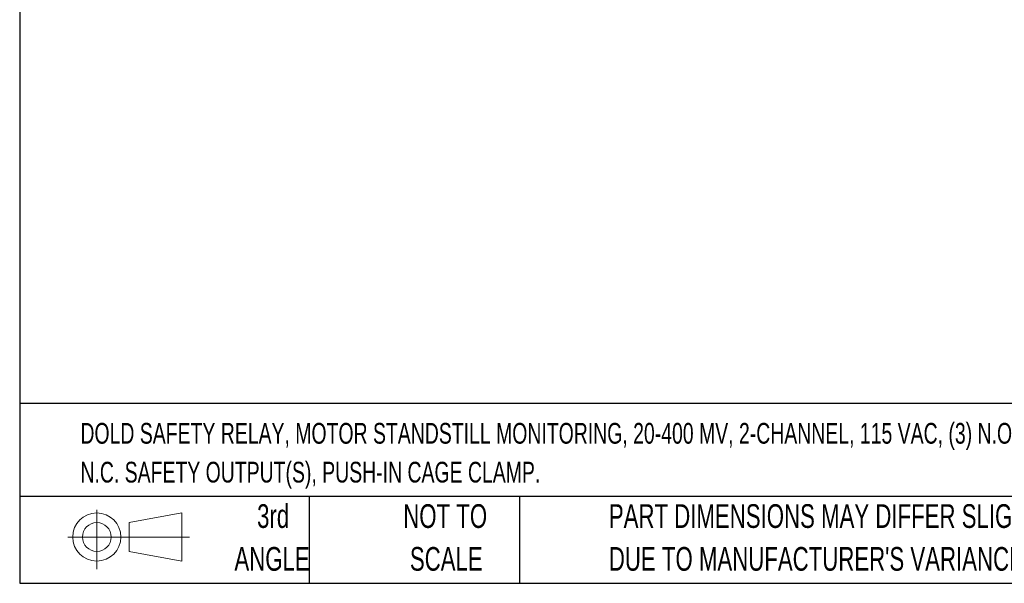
# Model space of a CAD drawing. Header units: millimetres. Extents: x 3 to 274, y 6 to 213.
# Tile 1 of 41: x 3 to 90, y 6 to 57. Entities that reach past the tile are written whole.
import ezdxf

# ---------------------------------------------------------------- set-up
doc = ezdxf.new("R2010")
doc.units = ezdxf.units.MM
doc.layers.add('TEXT', color=140, linetype='Continuous', lineweight=25)
doc.styles.add('SLDTEXTSTYLE0', font='TXT', dxfattribs={"width": 0.7})

# ---------------------------------------------------------------- blocks, each defined once
blk = doc.blocks.new('Block11')
at = {"color": 7, "linetype": 'Continuous', "lineweight": 18}
for p, q in [((2.588, 5.311), (2.588, 0)), ((5.48, 4.167), (10.175, 5.032)), ((10.175, 5.032), (10.175, 0.732)), ((5.48, 1.596), (5.48, 4.167)), ((0, 2.882), (10.874, 2.882)), ((5.48, 1.596), (10.175, 0.732))]:
    blk.add_line(p, q, dxfattribs=at)
for radius in [2.15, 1.286]:
    blk.add_circle((2.588, 2.882), radius, dxfattribs=at)
blk = doc.blocks.new('Block12')
at = {"color": 7, "linetype": 'Continuous'}
blk.add_blockref('Block11', (0, 0), dxfattribs=at)

msp = doc.modelspace()

# ---------------------------------------------------------------- linework, layer by layer
at = {"layer": 'TEXT'}
for p, q in [((2.5456, 212.9214), (2.5456, 6.3005)), ((273.7355, 22.3422), (2.5456, 22.3422)), ((273.7355, 14.0488), (2.5456, 14.0488)), ((28.3732, 14.0488), (28.3732, 6.3005)), ((47.1456, 14.0488), (47.1456, 6.3005)), ((2.5456, 6.3005), (273.7355, 6.3005))]:
    msp.add_line(p, q, dxfattribs=at)

# ---------------------------------------------------------------- block references
msp.add_blockref('Block12', (6.8379, 7.5539), dxfattribs=at)
msp.add_blockref('Block12', (6.8379, 7.5539), dxfattribs=at)

# ---------------------------------------------------------------- texts
at = {"layer": 'TEXT', "style": 'SLDTEXTSTYLE0'}
for s, insert, char_height, attachment_point in [('DOLD SAFETY RELAY, MOTOR STANDSTILL MONITORING, 20-400 MV, 2-CHANNEL, 115 VAC, (3) N.O. AND (1)', (7.9657, 20.6202), 1.852083, 1), ('N.C. SAFETY OUTPUT(S), PUSH-IN CAGE CLAMP.', (7.9657, 17.1508), 1.852083, 1), ('3rd', (25.1625, 13.364), 2.11667, 2), ('NOT TO', (40.5158, 13.364), 2.11667, 2), ('PART DIMENSIONS MAY DIFFER SLIGHTLY', (55.1193, 13.364), 2.116667, 1), ('ANGLE', (25.0649, 9.5418), 2.11667, 2), ('SCALE', (40.6121, 9.5418), 2.11667, 2), ("DUE TO MANUFACTURER'S VARIANCES", (55.1193, 9.5418), 2.116667, 1)]:
    msp.add_mtext(s, dxfattribs=dict(at, insert=insert, char_height=char_height, attachment_point=attachment_point))

doc.saveas('drawing.dxf')
